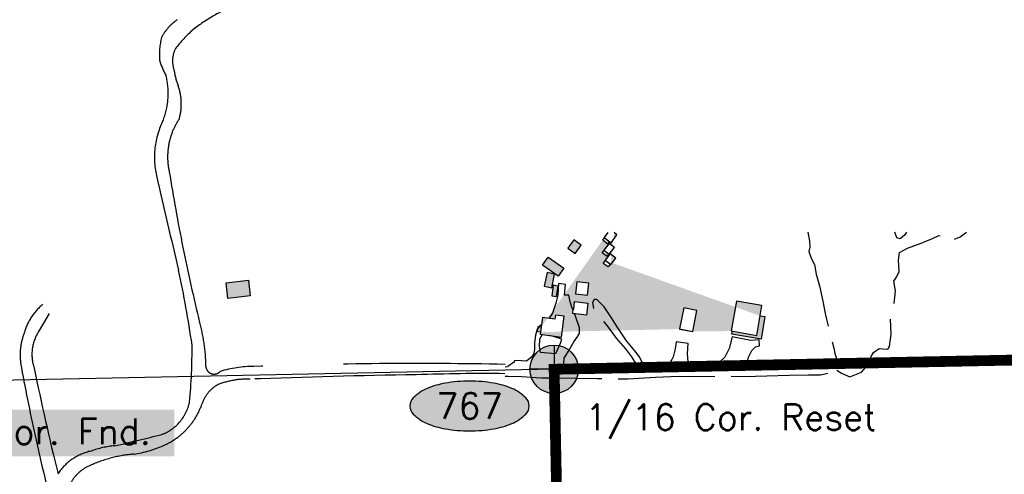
# Model space of a CAD drawing. Header units: feet. Extents: x 30669 to 99318, y 4696 to 26220.
# Tile 108 of 128: x 77687 to 79516, y 19779 to 20623. Entities that reach past the tile are written whole.
import ezdxf
from ezdxf.enums import TextEntityAlignment as Align

# ---------------------------------------------------------------- set-up
doc = ezdxf.new("R2010")
doc.units = ezdxf.units.FT
doc.header["$LTSCALE"] = 600
doc.header["$MEASUREMENT"] = 0
for name, pattern in [('2_DASH2', [1.25, 1, -0.05, 0.05, -0.05, 0.05, -0.05]), ('AERO5', [0.35, 0.3, -0.05]), ('DASHED', [0.75, 0.5, -0.25])]:
    doc.linetypes.add(name, pattern=pattern)
doc.layers.get('0').update_dxf_attribs({"linetype": 'CONTINUOUS'})
for name, color, linetype in [('ELB', 3, 'CONTINUOUS'), ('ELIST', 2, 'CONTINUOUS'), ('ELIST-H', 2, 'CONTINUOUS'), ('ELRGOV', 1, 'CONTINUOUS'), ('ELRP-AirportBoundary', 4, '2_DASH2'), ('ELYSU', 251, 'CONTINUOUS'), ('EMASK', 155, 'CONTINUOUS'), ('ESRP', 2, 'CONTINUOUS'), ('ETRGOV', 2, 'CONTINUOUS')]:
    doc.layers.add(name, color=color, linetype=linetype)
doc.styles.add('L80', font='simplex', dxfattribs={"height": 48})

# ---------------------------------------------------------------- blocks, each defined once
blk = doc.blocks.new('Ovalid')
at = {"layer": 'EMASK'}
h = blk.add_hatch(color=256, dxfattribs=at)
edge = h.paths.add_edge_path()
edge.add_arc((0.1493, 0), 0.0355, 0, 44.8308)
edge.add_arc((0.0788, -0.0701), 0.135, 44.8308, 67.3801)
edge.add_arc((0.0313, -0.184), 0.2583, 67.3801, 80.2078)
edge.add_arc((0, -0.3655), 0.4425, 80.2078, 90)
edge.add_arc((0, -0.3655), 0.4425, 90, 99.7922)
edge.add_arc((-0.0313, -0.184), 0.2583, 99.7922, 112.6199)
edge.add_arc((-0.0788, -0.0701), 0.135, 112.6199, 135.1692)
edge.add_arc((-0.1493, 0), 0.0355, 135.1692, 180)
edge.add_arc((-0.1493, 0), 0.0355, 180, 224.8308)
edge.add_arc((-0.0788, 0.0701), 0.135, 224.8308, 247.3801)
edge.add_arc((-0.0313, 0.184), 0.2583, 247.3801, 260.2078)
edge.add_arc((0, 0.3655), 0.4425, 260.2078, 270)
edge.add_arc((0, 0.3655), 0.4425, 270, 279.7922)
edge.add_arc((0.0313, 0.184), 0.2583, 279.7922, 292.6199)
edge.add_arc((0.0788, 0.0701), 0.135, 292.6199, 315.1692)
edge.add_arc((0.1493, 0), 0.0355, 315.1692, 360)
blk.add_lwpolyline([(0.1848, 0, 0.198145), (0.1745, 0.025, 0.098709), (0.1307, 0.0544, 0.05603), (0.0753, 0.0706, 0.042752), (0, 0.077, 0.042752), (-0.0753, 0.0706, 0.05603), (-0.1307, 0.0544, 0.098709), (-0.1745, 0.025, 0.198145), (-0.1848, 0, 0.198145), (-0.1745, -0.025, 0.098709), (-0.1307, -0.0544, 0.05603), (-0.0753, -0.0706, 0.042752), (0, -0.077, 0.042752), (0.0753, -0.0706, 0.05603), (0.1307, -0.0544, 0.098709), (0.1745, -0.025, 0.198145)], format="xyb", close=True)
at = {"style": 'L80'}
blk.add_attdef('ID', text='', height=0.08, dxfattribs=at).set_placement((0, 0), align=Align.MIDDLE)
blk = doc.blocks.new('FND-PRIMARY')
at = {"layer": 'EMASK', "linetype": 'ByBlock'}
h = blk.add_hatch(color=256, dxfattribs=at)
edge = h.paths.add_edge_path()
edge.add_arc((0, 0), 0.075, 0, 360)
at = {"layer": 'ESRP'}
for p, q in [((0, 0.075), (0, -0.075)), ((0.075, 0), (-0.075, 0))]:
    blk.add_line(p, q, dxfattribs=at)
at = {"layer": 'ESRP', "color": 0, "linetype": 'ByBlock'}
blk.add_circle((0, 0), 0.075, dxfattribs=at)

msp = doc.modelspace()

# ---------------------------------------------------------------- hatches: boundary and pattern name
at = {"layer": 'ELIST-H'}
h = msp.add_hatch(color=256, dxfattribs=at)
h.paths.add_polyline_path([(80251.7, 22785.7), (80269.8, 22785.7), (80269.8, 22779.3), (80251.7, 22779.3)])
h.paths.add_polyline_path([(80004.3, 21959.2), (80011.4, 21965.6), (80017.6, 21958.7), (80010.6, 21952.3)])
h.paths.add_polyline_path([(79978.6, 23122.5), (79967.6, 23102.4), (79977, 23097.2), (79988, 23117.3)])
h.paths.add_polyline_path([(80152.6, 22986.3), (80151, 22970.6), (80160.8, 22969.6), (80162.4, 22985.3)])
h.paths.add_polyline_path([(80133.4, 22941.6), (80131.6, 22921.3), (80142.7, 22920.4), (80144.5, 22940.6)])
h.paths.add_polyline_path([(80137, 22967.5), (80135.1, 22945.3), (80144.5, 22944.5), (80146.5, 22966.7)])
h.paths.add_polyline_path([(80343.7, 22815.7), (80443.5, 22817.2), (80443.9, 22789.2), (80438.6, 22789.2), (80438.8, 22776.4), (80422, 22776.2), (80421.8, 22790), (80344.1, 22788.8)])
h.paths.add_polyline_path([(80149.1, 22806.3), (80148.6, 22784), (80158.2, 22783.7), (80158.8, 22806.1)])
h.paths.add_polyline_path([(80173, 22785.3), (80249.2, 22785.8), (80249, 22815.8), (80172.8, 22815.2)])
h.paths.add_polyline_path([(79872.2, 22585.5), (79874.9, 22565.1), (79886.8, 22566.6), (79884.1, 22587.1)])
h.paths.add_polyline_path([(79999.8, 22809.4), (80074.2, 22811.5), (80075.1, 22779.1), (80000.8, 22777.1)])
h.paths.add_polyline_path([(79547.3, 23723.4), (79606.4, 23720.4), (79609.2, 23775.7), (79582.4, 23777), (79581.6, 23760), (79549.2, 23761.7)])
h.paths.add_polyline_path([(79881.7, 23090.5), (79833.9, 23077.1), (79844.5, 23039.2), (79858.7, 23043.2), (79862.7, 23029), (79881.6, 23034.4), (79874.9, 23058.1), (79889.6, 23062.2)])
h.paths.add_polyline_path([(79708.5, 22977.3), (79726.4, 22961.9), (79733.5, 22970.3), (79715.6, 22985.7)])
h.paths.add_polyline_path([(79717.2, 22917.4), (79717, 22866.3), (79677.4, 22866.5), (79677.5, 22890.2), (79681.9, 22890.2), (79682, 22917.6)])
h.paths.add_polyline_path([(79727.4, 22821.1), (79748.1, 22816.8), (79744.5, 22799.4), (79723.8, 22803.7)])
h.paths.add_polyline_path([(79610.6, 22805.7), (79627.5, 22814.5), (79633.7, 22802.6), (79616.8, 22793.8)])
h.paths.add_polyline_path([(79625.6, 22776.7), (79606.4, 22699.9), (79574.7, 22707.8), (79593.9, 22784.6)])
h.paths.add_polyline_path([(79120.3, 22412.8), (79112.9, 22375.1), (79153.6, 22367.1), (79158.2, 22390.6), (79160.9, 22390.1), (79163.7, 22404.2)])
h.paths.add_polyline_path([(79525.2, 21998.8), (79529.1, 21985.1), (79537.8, 21987.6), (79534, 22001.3)])
h.paths.add_polyline_path([(79581.5, 22004), (79601.6, 22008), (79605.7, 21987.6), (79585.6, 21983.6)])
h.paths.add_polyline_path([(79541.6, 21985.8), (79575.2, 21994.8), (79581.1, 21972.7), (79547.5, 21963.7)])
h.paths.add_polyline_path([(79364.9, 22001.6), (79351.1, 21984.3), (79360.7, 21976.7), (79374.4, 21993.9)])
h.paths.add_polyline_path([(79307.2, 22006.9), (79303.6, 21989.3), (79321.6, 21985.6), (79325.2, 22003.1)])
h.paths.add_polyline_path([(79123.8, 21935.6), (79148, 21907.6), (79140.6, 21901.2), (79116.4, 21929.2)])
h.paths.add_polyline_path([(79216, 21875.7), (79248.3, 21822.7), (79236, 21815.2), (79203.7, 21868.2)])
h.paths.add_polyline_path([(79415.6, 21685.9), (79396, 21669.1), (79403.5, 21660.3), (79423.2, 21677.1)])
h.paths.add_polyline_path([(79645.6, 21554.6), (79633.9, 21547), (79639.8, 21537.9), (79651.5, 21545.5)])
h.paths.add_polyline_path([(79585.5, 21527.4), (79566.7, 21520.6), (79572.9, 21503.4), (79591.7, 21510.1)])
h.paths.add_polyline_path([(79561.3, 21507.7), (79555.1, 21461.7), (79528, 21465.4), (79534.3, 21511.3)])
h.paths.add_polyline_path([(79591.1, 21443.3), (79612.1, 21409.2), (79593.8, 21397.8), (79572.8, 21431.9)])
h.paths.add_polyline_path([(79617.2, 21401.2), (79638.4, 21369), (79622.9, 21358.9), (79601.8, 21391)])
h.paths.add_polyline_path([(79661.3, 21364.4), (79620.8, 21343.1), (79630.3, 21325), (79670.8, 21346.3)])
h.paths.add_polyline_path([(79657.7, 21296), (79684.2, 21259.3), (79663.3, 21244.2), (79636.8, 21280.9)])
h.paths.add_polyline_path([(79701.8, 21233.3), (79728.7, 21196.3), (79707.3, 21180.7), (79680.4, 21217.7)])
h.paths.add_polyline_path([(79792.7, 21322.3), (79821.9, 21260.9), (79832.1, 21265.7), (79826.9, 21276.6), (79829.9, 21278), (79808.6, 21322.6), (79804.2, 21320.5), (79801.4, 21326.4)])
h.paths.add_polyline_path([(79815.1, 21255.9), (79830.5, 21228.6), (79841.7, 21235), (79826.3, 21262.3)])
h.paths.add_polyline_path([(79773.6, 21229.3), (79747.3, 21204.7), (79727.6, 21225.7), (79753.9, 21250.3)])
h.paths.add_polyline_path([(79747.1, 21171.2), (79771.6, 21134.5), (79751, 21120.7), (79726.4, 21157.3)])
h.paths.add_polyline_path([(79792.1, 21104), (79821.3, 21069.7), (79802, 21053.4), (79772.9, 21087.7)])
h.paths.add_polyline_path([(79839.6, 21045.7), (79868.3, 21009.7), (79847.8, 20993.4), (79819.1, 21029.4)])
h.paths.add_polyline_path([(79891.5, 20980), (79916.4, 20949.8), (79898, 20934.5), (79873.1, 20964.7)])
h.paths.add_polyline_path([(79945.2, 20924.6), (79967.6, 20889.8), (79946.8, 20876.4), (79924.3, 20911.2)])
h.paths.add_polyline_path([(80013.1, 20803.2), (80020.4, 20787.5), (80029.9, 20792), (80027.4, 20797.1), (80037.5, 20801.8), (80032.7, 20812), (80024.7, 20808.3), (80024.6, 20808.6)])
h.paths.add_polyline_path([(79972.1, 20974.1), (80009.8, 20929.3), (79997.8, 20919.2), (79960.1, 20964.1)])
h.paths.add_polyline_path([(80041.9, 20897.2), (80004.1, 20870), (80019.3, 20848.8), (80057.1, 20876)])
h.paths.add_polyline_path([(80013.9, 20843.4), (79981.9, 20823.7), (79996.7, 20799.7), (80028.7, 20819.5)])
h.paths.add_polyline_path([(80134.9, 20728.8), (80071.9, 20688), (80048.1, 20724.7), (80111.1, 20765.6)])
h.paths.add_polyline_path([(80222.7, 20592.4), (80187.9, 20573), (80172.4, 20600.7), (80207.2, 20620.1)])
h.paths.add_polyline_path([(79549.4, 20420.7), (79567.2, 20348.9), (79603.9, 20358), (79586.1, 20429.8)])
h.paths.add_polyline_path([(79744, 20288.6), (79744.6, 20269.4), (79760.2, 20269.9), (79759.6, 20289.1)])
h.paths.add_polyline_path([(79736.5, 20320.9), (79731.6, 20366), (79755.4, 20368.6), (79755.1, 20371.4), (79771, 20373.1), (79773.9, 20345.9), (79764, 20344.8), (79766.2, 20324.1)])
h.paths.add_polyline_path([(79918.1, 20440.9), (79836.2, 20440.2), (79836.4, 20409), (79864.8, 20409.2), (79864.9, 20401.6), (79895.9, 20401.9), (79895.9, 20409.6), (79918.4, 20409.8)])
h.paths.add_polyline_path([(79916.6, 20461.4), (79929.3, 20462.4), (79930.2, 20451.3), (79917.4, 20450.3)])
h.paths.add_polyline_path([(79245.4, 20912.4), (79236.5, 20905.1), (79244, 20895.9), (79252.9, 20903.3)])
h.paths.add_polyline_path([(79217.4, 20949.4), (79179.6, 20919.1), (79203.5, 20889.1), (79241.4, 20919.4)])
h.paths.add_polyline_path([(78981.1, 20919.8), (78976, 20855.2), (79009.5, 20852.6), (79007.8, 20831.5), (79051.4, 20828), (79053.6, 20855.6), (79024.6, 20857.9), (79025.9, 20875.3), (79010.4, 20876.6), (79013.6, 20917.2)])
h.paths.add_polyline_path([(78709.4, 21050.1), (78695.6, 21040.7), (78703.4, 21029.2), (78717.2, 21038.6)])
h.paths.add_polyline_path([(78744.3, 21075.1), (78695, 21041.2), (78675.6, 21069.4), (78690.6, 21079.8), (78703, 21061.7), (78737.3, 21085.3)])
h.paths.add_polyline_path([(78515.5, 20729.7), (78490.1, 20700.1), (78482.4, 20706.7), (78487.2, 20712.4), (78476.8, 20721.4), (78498, 20746.2), (78505.8, 20739.5), (78505, 20738.6)])
h.paths.add_polyline_path([(78504, 20774.3), (78517.5, 20761.1), (78510.2, 20753.5), (78496.6, 20766.7)])
h.paths.add_polyline_path([(78496.4, 20799.9), (78529.4, 20770.1), (78522.5, 20762.4), (78489.5, 20792.3)])
h.paths.add_polyline_path([(78070.7, 20134), (78112.2, 20138.9), (78115.6, 20109.9), (78074.1, 20105)])
h.paths.add_polyline_path([(80270.4, 20460.2), (80289.6, 20424.9), (80281.9, 20420.7), (80286.2, 20412.7), (80270.3, 20404.1), (80246.8, 20447.5)])
h.paths.add_polyline_path([(80172.6, 20195.6), (80189.9, 20161.3), (80183.3, 20158), (80166, 20192.3)])
h.paths.add_polyline_path([(79019.2, 20100.1), (79009.2, 20044.9), (79056.5, 20036.4), (79065.7, 20091.8)], flags=17)
h.paths.add_polyline_path([(78920.8, 20087.7), (78913.3, 20048.5), (78938, 20043.8), (78945.5, 20083)], flags=17)
h.paths.add_polyline_path([(78654.5, 20038.6), (78694, 20033.2), (78698.9, 20071.9), (78682.6, 20074.2), (78681.5, 20066.4), (78658.7, 20069.5)], flags=17)
h.paths.add_polyline_path([(78667.1, 20153), (78661.9, 20127.9), (78675.7, 20125.1), (78680.7, 20150.4)], flags=17)
h.paths.add_polyline_path([(78669.1, 20182), (78698.2, 20161.5), (78687.5, 20146.3), (78658.4, 20166.8)], flags=17)
h.paths.add_polyline_path([(78684.7, 20108.6), (78687.4, 20128.2), (78678.3, 20129.5), (78675.6, 20109.9)], flags=17)
h.paths.add_polyline_path([(78722.2, 20136.2), (78719.6, 20113.6), (78742.1, 20111.1), (78744.7, 20133.7)], flags=17)
h.paths.add_polyline_path([(78719, 20188.8), (78730.3, 20204.3), (78717, 20214), (78705.7, 20198.5)], flags=17)
h.paths.add_polyline_path([(78782.2, 20207.4), (78772.7, 20194.7), (78782.5, 20187.3), (78792.1, 20200)], flags=17)
h.paths.add_polyline_path([(78784.2, 20187.9), (78775.1, 20175.9), (78785.5, 20168), (78794.5, 20180.2)], flags=17)
h.paths.add_polyline_path([(78742.9, 20096.6), (78740.3, 20074.1), (78714.7, 20077), (78715.7, 20085.6), (78716.7, 20085.5), (78718.3, 20099.5)], flags=17)
h.paths.add_polyline_path([(83136.4, 21835.4), (83173.3, 21813.2), (83158.9, 21789.3), (83122.1, 21811.5)])
h.paths.add_polyline_path([(83214.9, 21805.5), (83236.7, 21802.9), (83234.5, 21785.1), (83212.7, 21787.7)])
h.paths.add_polyline_path([(82263.6, 22332.6), (82255, 22257.1), (82293.1, 22252.8), (82301.7, 22328.3)])
h.paths.add_polyline_path([(82210.5, 22286.1), (82207.9, 22261.2), (82230.8, 22258.8), (82233.4, 22283.7)])
h.paths.add_polyline_path([(82136, 22158.2), (82133.8, 22085), (82097.5, 22086.1), (82099.6, 22159.3)])
h.paths.add_polyline_path([(82776.5, 22178.9), (82774.4, 22160.2), (82757.5, 22162.1), (82759.6, 22180.8)])
h.paths.add_polyline_path([(82846.7, 22156.3), (82804, 22163.9), (82801, 22147.3), (82780.5, 22150.9), (82777.2, 22132.6), (82797.2, 22129), (82795.4, 22119.3), (82837.5, 22111.8), (82838.8, 22119.3), (82845, 22118.2), (82848, 22135.2), (82843.1, 22136.1)])
h.paths.add_polyline_path([(82471.8, 22190.9), (82553.3, 22193.3), (82555.2, 22125.4), (82509.9, 22124.1), (82509.7, 22130), (82492.1, 22129.5), (82492, 22135.4), (82473.4, 22134.9)])
h.paths.add_polyline_path([(82469, 22274.9), (82532.3, 22276.3), (82533, 22244.8), (82469.7, 22243.4)])
h.paths.add_polyline_path([(82673.1, 22828.5), (82743.9, 22830.3), (82744.7, 22801.2), (82673.8, 22799.3)])
h.paths.add_polyline_path([(82585.2, 22834.5), (82589, 22823.7), (82579.2, 22820.2), (82575.4, 22831)])
h.paths.add_polyline_path([(82452.7, 22948.6), (82464.2, 22936.6), (82455.1, 22927.8), (82443.5, 22939.8)])
h.paths.add_polyline_path([(82321.8, 23031.3), (82323.2, 22890.4), (82279.3, 22890), (82277.9, 23030.8)])
h.paths.add_polyline_path([(78771, 16765.8), (78790.5, 16764.5), (78791.5, 16779.8), (78771.9, 16781)])
h.paths.add_polyline_path([(78780.4, 17113.5), (78797.9, 17112.7), (78797.1, 17095.1), (78779.6, 17095.9)])
h.paths.add_polyline_path([(78796.2, 17142.9), (78796.2, 17151.2), (78789.2, 17151.2), (78789.2, 17142.9)])
h.paths.add_polyline_path([(78795.5, 17192.9), (78795.6, 17184.1), (78789.3, 17184), (78789.2, 17192.8)])
h.paths.add_polyline_path([(78805.1, 17295), (78806, 17311.9), (78788.8, 17312.8), (78787.9, 17295.9)])
h.paths.add_polyline_path([(78797.8, 17342.6), (78798, 17351.5), (78804.7, 17351.3), (78804.5, 17342.4)])
h.paths.add_polyline_path([(78798.4, 17392.1), (78798.3, 17384), (78804.9, 17384), (78805, 17392)])
h.paths.add_polyline_path([(78967.4, 17284.8), (78967.4, 17276.5), (78973.4, 17276.4), (78973.5, 17284.8)])
h.paths.add_polyline_path([(78967.3, 17244), (78966.7, 17235.2), (78973.8, 17234.7), (78974.3, 17243.4)])
h.paths.add_polyline_path([(78958.4, 17205.4), (78957.6, 17188.6), (78975.1, 17187.8), (78975.5, 17204.6)])
h.paths.add_polyline_path([(78921.8, 17118.2), (78932.3, 17114.6), (78935.2, 17125), (78925.3, 17128.4)])
h.paths.add_polyline_path([(79714.9, 18055.8), (79682.8, 18017.8), (79735.1, 17973.5), (79755.3, 17997.8), (79718.2, 18029.1), (79730, 18043.1)])
h.paths.add_polyline_path([(80106.1, 16637.9), (80138.5, 16614.4), (80151, 16631.7), (80135.8, 16642.7), (80137.5, 16645.1), (80124, 16654.9), (80122.4, 16652.7), (80118.8, 16655.3)])
h.paths.add_polyline_path([(80213.8, 17943.9), (80200.4, 17928.2), (80207.1, 17922.5), (80208.5, 17924.2), (80216.2, 17917.6), (80228.2, 17931.7)])
edge = h.paths.add_edge_path(flags=17)
edge.add_line((78780.2, 20205.9), (78783.5, 20210.1))
edge.add_line((78783.5, 20210.1), (78780.2, 20205.9))
edge.add_line((78780.2, 20205.9), (78770.6, 20213.3))
edge.add_line((78770.6, 20213.3), (78773.9, 20217.5))
edge = h.paths.add_edge_path(flags=17)
edge.add_line((78778.7, 20183.2), (78782.1, 20187.6))
edge.add_line((78782.1, 20187.6), (78778.7, 20183.2))
edge.add_line((78778.7, 20183.2), (78769.7, 20190))
edge.add_line((78769.7, 20190), (78773, 20194.4))
h.paths.add_polyline_path([(78778.7, 20183.2), (78782.1, 20187.6)], flags=16)
edge = h.paths.add_edge_path()
edge.add_line((78784.4, 20168.9), (78780.4, 20163.5))
edge.add_line((78780.4, 20163.5), (78771.5, 20170.3))
edge.add_line((78771.5, 20170.3), (78775.6, 20175.6))
edge.add_line((79062.6, 20072.8), (79071.7, 20071.3))
edge.add_line((79071.7, 20071.3), (79064.7, 20029.3))
edge.add_line((79064.7, 20029.3), (79010.5, 20039))
edge.add_line((79010.5, 20039), (79011.5, 20044.5))
edge.add_line((78937.1, 20043.9), (78937, 20043.1))
edge.add_line((78937, 20043.1), (78913.8, 20047.6))
edge.add_line((78913.8, 20047.6), (78913.9, 20048.3))
edge.add_line((78655, 20042.5), (78649.2, 20043.3))
edge.add_line((78649.2, 20043.3), (78650.6, 20053.2))
edge.add_line((78650.6, 20053.2), (78656.4, 20052.4))
edge.add_line((78780.1, 20227.4), (78773, 20218.2))
edge.add_line((78773, 20218.2), (78785.9, 20208.2))
edge.add_line((78785.9, 20208.2), (78796.8, 20223.5))
edge.add_line((78796.8, 20223.5), (78791.7, 20227.4))
h.paths.add_polyline_path([(82333.1, 22928.9), (82388.3, 22929), (82388.3, 22947), (82333.1, 22946.9)], flags=9)

# ---------------------------------------------------------------- linework, layer by layer
at = {"layer": 'ELB', "linetype": 'Continuous'}
msp.add_3dface([(78070.7, 20134, -54.7), (78112.2, 20138.9, -54.7), (78115.6, 20109.9, -54.7), (78074.1, 20105, -54.7)], dxfattribs=at)
at = {"layer": 'ELIST', "linetype": 'Continuous', "elevation": -54.7, "flags": 128}
for points in [[(78719, 20188.8), (78730.3, 20204.3), (78717, 20214), (78705.7, 20198.5), (78719, 20188.8)], [(78782.2, 20207.4), (78772.7, 20194.7), (78782.5, 20187.3), (78792.1, 20200), (78782.2, 20207.4)], [(78669.1, 20182), (78698.2, 20161.5), (78687.5, 20146.3), (78658.4, 20166.8), (78669.1, 20182)], [(78784.2, 20187.9), (78775.1, 20175.9), (78785.5, 20168), (78794.5, 20180.2), (78784.2, 20187.9)], [(78667.1, 20153), (78661.9, 20127.9), (78675.7, 20125.1), (78680.7, 20150.4), (78667.1, 20153)], [(78722.2, 20136.2), (78719.6, 20113.6), (78742.1, 20111.1), (78744.7, 20133.7), (78722.2, 20136.2)], [(78684.7, 20108.6), (78687.4, 20128.2), (78678.3, 20129.5), (78675.6, 20109.9), (78684.7, 20108.6)], [(79019.2, 20100.1), (79009.2, 20044.9), (79056.5, 20036.4), (79065.7, 20091.8), (79019.2, 20100.1)], [(78742.9, 20096.6), (78740.3, 20074.1), (78714.7, 20077), (78715.7, 20085.6), (78716.7, 20085.5), (78718.3, 20099.5), (78742.9, 20096.6)], [(78920.8, 20087.7), (78913.3, 20048.5), (78938, 20043.8), (78945.5, 20083), (78920.8, 20087.7)], [(78654.5, 20038.6), (78694, 20033.2), (78698.9, 20071.9), (78682.6, 20074.2), (78681.5, 20066.4), (78658.7, 20069.5), (78654.5, 20038.6)]]:
    msp.add_lwpolyline(points, close=True, dxfattribs=at)
for points in [[(78780.2, 20205.9), (78783.5, 20210.1), (78780.2, 20205.9), (78770.6, 20213.3), (78773.9, 20217.5)], [(78780.1, 20227.4), (78773, 20218.2), (78785.9, 20208.2), (78796.8, 20223.5), (78791.7, 20227.4)], [(78778.7, 20183.2), (78782.1, 20187.6), (78778.7, 20183.2), (78769.7, 20190), (78773, 20194.4)], [(78784.4, 20168.9), (78780.4, 20163.5), (78771.5, 20170.3), (78775.6, 20175.6)], [(79062.6, 20072.8), (79071.7, 20071.3), (79064.7, 20029.3), (79010.5, 20039), (79011.5, 20044.5)], [(78655, 20042.5), (78649.2, 20043.3), (78650.6, 20053.2), (78656.4, 20052.4)], [(78937.1, 20043.9), (78937, 20043.1), (78913.8, 20047.6), (78913.9, 20048.3)]]:
    msp.add_lwpolyline(points, dxfattribs=at)
at = {"layer": 'ELRGOV'}
for p, q in [((80000, 20000), (78680.2, 19973.6)), ((78680.2, 19973.6), (77360.9, 19946.7)), ((78680.2, 19973.6), (78706.7, 18654.2))]:
    msp.add_line(p, q, dxfattribs=at)
at = {"layer": 'ELRP-AirportBoundary', "flags": 128}
msp.add_lwpolyline([(91849.5, 9324.5, 20, 20, 0), (91797.4, 12309.3, 20, 20, 0), (89408.6, 12257.4, 20, 20, 0), (88412.2, 12245.8, 20, 20, 0), (88090.6, 12231.6, 20, 20, 0), (88083.4, 12561.4, 20, 20, 0), (88076.2, 12891.3, 20, 20, 0), (86754.4, 12865.1, 20, 20, 0), (86735.2, 13533.9, 20, 20, 0), (86711.9, 14844, 20, 20, 0), (86691.5, 15834.8, 20, 20, 0), (86684.5, 16165.1, 20, 20, 0), (88004.7, 16190.5, 20, 20, 0), (87977.2, 17511.6, 20, 20, 0), (87957, 18500.6, 20, 20, 0), (87922.6, 20143.4, 20, 20, 0), (85282.8, 20100.8, 20, 20, 0), (85336.8, 17460.6, 20, 20, 0), (85362.4, 16139.3, 20, 20, 0), (82722.7, 16087.2, 20, 20, 0), (82696.4, 17410.5, 20, 20, 0), (81374.7, 17386.1, 20, 20, 0), (81348.5, 18703.3, 20, 20, 0), (80026.4, 18680.7, 20, 20, 0), (80000, 20000, 20, 20, 0), (78680.2, 19973.6, 20, 20, 0), (78706.7, 18654.2, 20, 20, 0), (78720.3, 17994.4, 20, 20, 0), (78733.4, 17334.7, 20, 20, 0), (78753.1, 16345.3, 20, 20, 0), (78760.1, 16015.1, 20, 20, 0), (78764.3, 15807.1, 20, 20, 0), (80083.6, 15833.2, 20, 20, 0), (80589.9, 15843, 20, 20, 0), (81458.3, 15859.7, 20, 20, 0), (81623.9, 15863.7, 20, 20, 0), (81568.3, 15618, 20, 20, 0), (81557.8, 15538.7, 20, 20, 0), (81568.2, 15458.3, 20, 20, 0), (81597.1, 15382.6, 20, 20, 0), (81662.4, 15310.7, 20, 20, 0), (81737.9, 15249.5, 20, 20, 0), (81822.9, 15198.6, 20, 20, 0), (81822.9, 15198.6, 20, 20, 0), (82247.1, 14992.9, 20, 20, 0), (82473.1, 14885.5, 20, 20, 0), (82297.1, 14523.7, 20, 20, 0), (82701.9, 14327.2, 20, 20, 0), (82505.7, 13921.8, 20, 20, 0), (82099.7, 14118.9, 20, 20, 0), (81949.3, 13810.6, 0, 0, 0)], format="xyseb", dxfattribs=at)
at = {"layer": 'ELYSU', "linetype": 'DASHED'}
msp.add_line((77742.4, 20077, -54.7), (77723.7, 20045.4, -54.7), dxfattribs=at)
at = {"layer": 'ELYSU', "linetype": 'AERO5', "elevation": -54.7, "flags": 128}
for points in [[(79151.4, 20227.9), (79154.8, 20211.5), (79155.1, 20200.4), (79153.3, 20192.4), (79157.6, 20180.2), (79163.7, 20168.2), (79167.1, 20150), (79173, 20128.3), (79179, 20099.9), (79183.3, 20077.2), (79189.3, 20053.6), (79195, 20030.8), (79199.8, 20012.7), (79201.8, 20002.9), (79205.4, 19991.5)], [(79205.5, 19972), (79213.7, 19966.3), (79229.3, 19959.4), (79251.4, 19968.4), (79259.9, 19977.9), (79265.3, 19987.1), (79268.8, 19997.6), (79273.1, 20005), (79283.8, 20012.2), (79290.8, 20011.7), (79300.3, 20010.7), (79302.8, 20016.1), (79305.9, 20039), (79304.7, 20067.9), (79311.2, 20091.4), (79314, 20119), (79311.2, 20137), (79316.2, 20144.4), (79320.8, 20154.9), (79320, 20176.1), (79321.5, 20190.5), (79336.7, 20198.3), (79362.2, 20207.7), (79382.8, 20216.4), (79394.7, 20221.9), (79402.1, 20220.7), (79405.8, 20216.8), (79411, 20212.6), (79421.7, 20214.3), (79434.4, 20219.6), (79444, 20227), (79446.3, 20228.3)], [(79334.7, 20228.2), (79330.9, 20222.9), (79322.7, 20216), (79316.5, 20217.9), (79312.8, 20228.1)], [(78715.4, 20083.3), (78713.8, 20087), (78710.1, 20099), (78707.3, 20111), (78699.7, 20111.4), (78701, 20130.9), (78688, 20132.7), (78686.8, 20111), (78683.6, 20096.4), (78677, 20077.8), (78670.6, 20067.9)], [(78849.4, 19975.7), (78842.4, 19988.9), (78838.5, 19996.7), (78830.3, 20007.9), (78814.3, 20026.6), (78797.1, 20052.1), (78786.8, 20069.4), (78773.4, 20089.7), (78759.4, 20103.2), (78754.4, 20103.3), (78751.3, 20097.5), (78753.2, 20087), (78763.5, 20073.6), (78778.4, 20054.4), (78795.4, 20031.4), (78812.5, 20011.5), (78823.8, 19996.4), (78826.9, 19991.8), (78832.1, 19983.9), (78831.3, 19975.4)], [(78704.3, 19973.8), (78698.4, 19983.8), (78698.8, 19994.4), (78706.7, 20007.5), (78716.9, 20024.8), (78723.2, 20033.3), (78727.2, 20040.1), (78727.4, 20050.6), (78720, 20072.1), (78718.1, 20076.6)], [(78656.9, 20056.1), (78652.8, 20053.7), (78648.5, 20048), (78645.7, 20037.2), (78643.8, 20022.7), (78643.6, 20010.9), (78642.5, 20002.7), (78639, 19996.8), (78628.9, 19988.9), (78619.4, 19989.2), (78612.9, 19989.9), (78606.6, 19989.3), (78604.5, 19986.4), (78593.9, 19978.6)], [(78658.1, 20038.1), (78658, 20037.9), (78658, 20038), (78653.1, 20029.8), (78652.2, 20015.3), (78654.1, 20005.6), (78683.2, 20003), (78691.9, 20022.3), (78694.3, 20029.7), (78678.8, 20034.4), (78670.1, 20036.4)], [(79038.2, 19982.5), (79041.4, 19996), (79047.2, 20008.3), (79054.5, 20015.5), (79061.8, 20017.4), (79060.9, 20028.1), (79045.5, 20026.8), (79036.4, 20028.8), (79020.2, 20032), (79010.6, 20033.7), (79005, 20012.1), (78997.5, 19996), (78987.5, 19986.5), (78970.9, 19984.2), (78955.5, 19984.2), (78936.4, 19984.8), (78929.2, 19988), (78928.2, 20002.1), (78929, 20021.6), (78915.6, 20023.5), (78906.7, 20024.7), (78905.2, 20011.3), (78901.4, 19996.4), (78898.9, 19991.5), (78892, 19979.7)], [(79038.2, 19982.5), (79042.4, 19982.6), (79076.2, 19979.2), (79111.7, 19979.5), (79143.3, 19979), (79169.7, 19981.1), (79189.4, 19982.5), (79205.4, 19991.5)], [(78589, 19960.9), (78594.7, 19960.9), (78619.7, 19960.2), (78655.8, 19957.9), (78687, 19957.4), (78722, 19956.9), (78761, 19956.3), (78817.3, 19955.8), (78868.2, 19958.7), (78911.3, 19960.6), (78954, 19960.3), (79001, 19961.2), (79033.1, 19960.1), (79075.5, 19961.7), (79116.7, 19962.6), (79152.5, 19963.3), (79175.1, 19963.4), (79200.1, 19968.6), (79205.5, 19972)], [(78589.3, 19978.3), (78593.9, 19978.6)], [(78704.3, 19973.8), (78726.7, 19973.4), (78755, 19972.7), (78806.3, 19975), (78831.3, 19975.4)], [(78849.4, 19975.7), (78854.5, 19975.7), (78881.9, 19979), (78892, 19979.7)]]:
    msp.add_lwpolyline(points, dxfattribs=at)
at = {"layer": 'ELYSU', "linetype": 'DASHED'}
for centre, radius, start, end in [((78232.4, 20313.2, -54.7), 366.6, 112.608, 127.5108), ((78032.9, 20546.3, -54.7), 92.8, 124.6332, 152.1077), ((78212.6, 20381.9, -54.7), 301.2, 132.4906, 141.5652), ((78088, 20557.3, -54.7), 141, 166.6881, 184.1561), ((78025.9, 20545.8, -54.7), 54.5, 154.6877, 198.2878), ((78066.5, 20580.5, -54.7), 123.6, 195.6753, 209.9821), ((78121.2, 20551.8, -54.7), 148.8, 188.9239, 200.3776), ((77823.1, 20485.9, -54.7), 140.2, 339.3556, 13.5011), ((77888.2, 20466.1, -54.7), 99.5, 343.7191, 19.911), ((78091.9, 20367.2, -54.7), 154.1, 153.2801, 193.9401), ((78086.8, 20368.2, -54.7), 124.6, 145.8033, 192.8122), ((81484.4, 20903.6, -54.7), 3563.9, 189.091, 193.6845), ((90450.7, 23164, -54.7), 12825.4, 192.76548, 193.55656), ((76002.9, 19731.1, -54.7), 2025.2, 8.1629, 12.159), ((77798.8, 20012.3, -54.7), 106.8, 129.9204, 164.5252), ((77790.2, 20000.9, -54.7), 80, 146.2259, 198.3411), ((77730.1, 19977.6, -54.7), 303.2, 0.2829, 15.8757), ((77799.3, 20000.2, -54.7), 111.1, 158.6003, 188.0132), ((77060.3, 20007.7, -54.7), 947.3, 354.2502, 0.6615), ((81301.6, 20636.9, -54.7), 3670.8, 190.2337, 194.5191), ((82257.8, 20900.7, -54.7), 4636.7, 191.5061, 193.9909), ((78048.5, 19979.9, -54.7), 15.3, 183.1086, 318.0988), ((78125.3, 19743.9, -54.7), 235.1, 90.7383, 106.1484), ((78425, 11489.5, -54.7), 8494.8, 88.8938, 92.04231), ((78110.4, 19805.3, -54.7), 150.1, 88.0818, 111.2862), ((78577.7, 8204.7, -54.7), 11759.6, 90.74902, 92.253), ((78550.2, 16406.4, -54.7), 3559.2, 89.3813, 92.0324), ((78085.8, 19889.9, -54.7), 62.8, 118.4668, 162.2461), ((77922.5, 19929.2, -54.7), 82, 290.8452, 348.5132), ((77901.9, 19952.4, -54.7), 131.5, 294.1628, 340.7217), ((77040.8, 23460.5, -54.7), 3721.1, 282.7858, 284.1698), ((77879.3, 19659.6, -54.7), 172.6, 94.9923, 110.0568), ((77869.8, 20023.9, -54.7), 209.9, 278.0723, 294.1857), ((77841, 19725.3, -54.7), 98.7, 102.2072, 146.6013), ((77920.3, 19571.2, -54.7), 245.8, 94.928, 114.5378), ((77844.1, 19730, -54.7), 69.8, 111.7315, 184.5501)]:
    msp.add_arc(centre, radius, start, end, dxfattribs=at)
at = {"layer": 'EMASK'}
msp.add_solid([(77465.4, 19811.7), (77974.9, 19811.7), (77465.4, 19898.4), (77974.9, 19898.4)], dxfattribs=at)

# ---------------------------------------------------------------- block references
at = {"layer": 'ESRP', "xscale": 600, "yscale": 600, "zscale": 600}
msp.add_blockref('FND-PRIMARY', (78680.2, 19973.6), dxfattribs=at)
at = {"layer": 'ESRP', "xscale": 600, "yscale": 600, "zscale": 600, "rotation": 2.3082248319e-05}
msp.add_blockref('Ovalid', (78523, 19905.4), dxfattribs=at).add_auto_attribs({'ID': '767'})

# ---------------------------------------------------------------- texts
at = {"layer": 'ETRGOV', "style": 'L80'}
for s, p in [('1/16 Cor. Reset', (78737.6, 19860.6)), ('1/4 Cor. Fnd.', (77472.2, 19834.4))]:
    msp.add_text(s, height=48, dxfattribs=at).set_placement(p)

doc.saveas('drawing.dxf')
